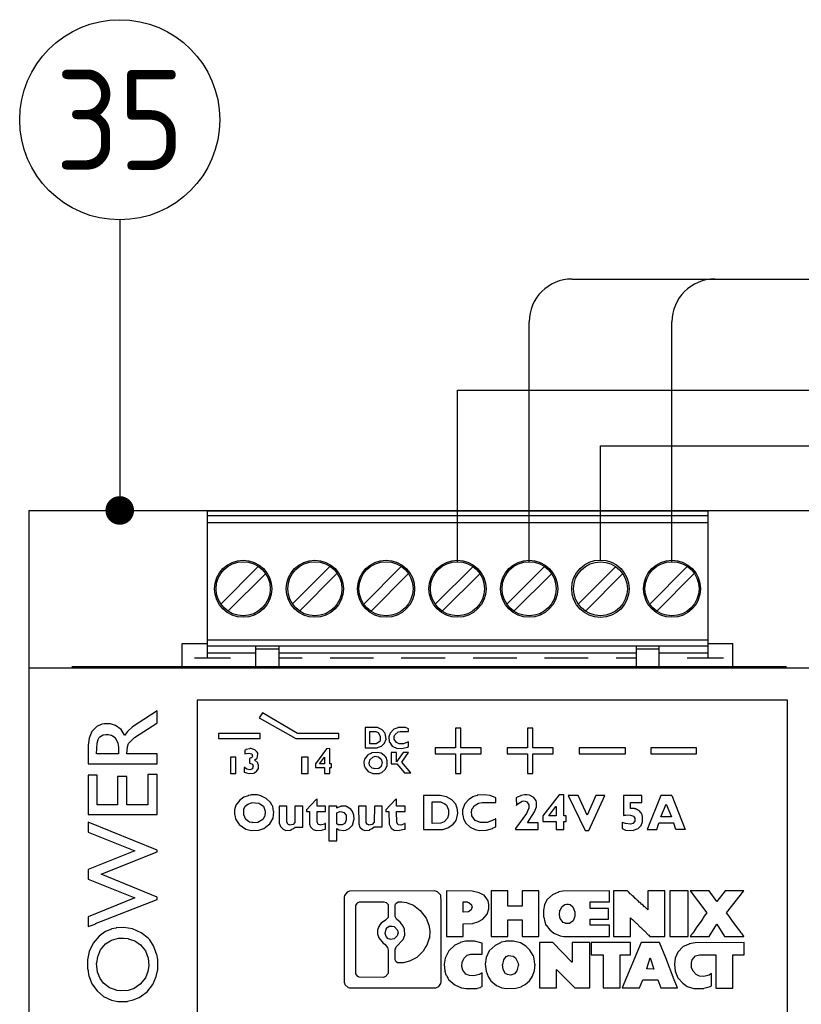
# Model space of a CAD drawing. Extents: x 0 to 420, y 0 to 297.
# Tile 8 of 12: x 118 to 146, y 177 to 212. Entities that reach past the tile are written whole.
import ezdxf
from ezdxf.enums import TextEntityAlignment as Align

# ---------------------------------------------------------------- set-up
doc = ezdxf.new("R2010")
doc.units = 0
for name, color, linetype in [('L018', 7, 'CONTINUOUS'), ('L025', 4, 'CONTINUOUS'), ('L035', 2, 'CONTINUOUS'), ('T018', 7, 'CONTINUOUS'), ('T025', 4, 'CONTINUOUS'), ('T035', 2, 'CONTINUOUS')]:
    doc.layers.add(name, color=color, linetype=linetype)
doc.styles.add('ISO', font='ISO.SHX')

# ---------------------------------------------------------------- blocks, each defined once
blk = doc.blocks.new('quint-ps-100-240ac-24dc-5')
at = {"layer": 'L025'}
for p, q in [((6.244, 59.963), (6.244, 65.087)), ((23.759, 65.087), (6.244, 65.087)), ((23.759, 59.963), (23.759, 65.087)), ((6.244, 64.938), (23.759, 64.938)), ((6.244, 64.697), (23.759, 64.697)), ((6.717, 61.839), (8.024, 63.158)), ((9.216, 61.839), (10.531, 63.158)), ((13.029, 63.158), (11.714, 61.839)), ((15.537, 63.158), (14.213, 61.839)), ((18.035, 63.158), (16.72, 61.839)), ((20.533, 63.158), (19.218, 61.839)), ((23.032, 63.158), (21.717, 61.839)), ((8.287, 62.904), (6.963, 61.594)), ((9.47, 61.594), (10.776, 62.904)), ((11.969, 61.594), (13.275, 62.904)), ((14.458, 61.594), (15.782, 62.904)), ((16.966, 61.594), (18.289, 62.904)), ((20.779, 62.904), (19.473, 61.594)), ((21.971, 61.594), (23.277, 62.904)), ((5.367, 59.608), (5.367, 60.463)), ((5.367, 60.463), (6.244, 60.463)), ((23.759, 60.572), (6.244, 60.572)), ((6.244, 60.379), (23.759, 60.379)), ((7.945, 59.608), (7.945, 60.379)), ((8.751, 59.608), (8.751, 60.393)), ((21.252, 59.608), (21.252, 60.379)), ((22.05, 59.608), (22.05, 60.393)), ((23.759, 60.463), (24.627, 60.463)), ((24.627, 59.608), (24.627, 60.463)), ((5.797, 59.963), (7.059, 59.963)), ((6.244, 60.138), (7.945, 60.138)), ((8.751, 60.257), (7.945, 60.257)), ((8.751, 60.138), (21.252, 60.138)), ((8.751, 59.963), (9.558, 59.963)), ((10.54, 59.963), (12.056, 59.963)), ((13.029, 59.963), (14.563, 59.963)), ((15.537, 59.963), (17.071, 59.963)), ((18.035, 59.963), (19.56, 59.963)), ((20.542, 59.963), (21.252, 59.963)), ((22.05, 60.257), (21.252, 60.257)), ((22.05, 60.138), (23.759, 60.138)), ((23.032, 59.963), (24.303, 59.963)), ((0, 59.608), (27.503, 59.608)), ((5.893, 58.482), (5.893, 42.421)), ((26.538, 58.482), (5.893, 58.482)), ((26.538, 36.32), (26.538, 58.482))]:
    blk.add_line(p, q, dxfattribs=at)
for centre, radius in [((7.498, 62.374), 0.999), ((10.005, 62.374), 0.999), ((12.495, 62.374), 0.999), ((14.993, 62.374), 0.999), ((17.5, 62.374), 0.999), ((19.994, 62.374), 1.004), ((22.497, 62.374), 0.999), ((7.498, 62.374), 0.947), ((10.005, 62.374), 0.947), ((12.495, 62.374), 0.947), ((14.993, 62.374), 0.947), ((17.5, 62.374), 0.947), ((19.994, 62.374), 0.942), ((22.497, 62.374), 0.947)]:
    blk.add_circle(centre, radius, dxfattribs=at)
at = {"layer": 'L035'}
for q in [(0, 0), (27.503, 65.113)]:
    blk.add_line((0, 65.113), q, dxfattribs=at)
at = {"layer": 'T018'}
for p, q in [((8.173, 58.03), (8.059, 57.863)), ((8.059, 57.863), (9.339, 57.132)), ((9.4, 57.316), (8.173, 58.03)), ((8.173, 58.03), (8.173, 58.03)), ((12.196, 57.517), (11.767, 57.526)), ((11.767, 57.526), (11.767, 57.386)), ((12.363, 57.443), (12.196, 57.517)), ((12.907, 57.513), (12.766, 57.46)), ((13.178, 57.517), (12.907, 57.517)), ((12.907, 57.517), (12.907, 57.513)), ((13.284, 57.478), (13.178, 57.517)), ((6.63, 57.316), (6.63, 57.132)), ((8.094, 57.316), (6.63, 57.316)), ((6.63, 57.316), (6.63, 57.132)), ((8.094, 57.316), (6.63, 57.316)), ((8.094, 57.132), (8.094, 57.316)), ((8.094, 57.132), (8.094, 57.316)), ((10.846, 57.316), (9.4, 57.316)), ((10.846, 57.132), (10.846, 57.316)), ((11.767, 57.386), (11.767, 56.812)), ((11.933, 57.386), (12.135, 57.377)), ((11.933, 56.947), (11.933, 57.386)), ((12.135, 57.377), (12.214, 57.346)), ((12.214, 57.346), (12.293, 57.219)), ((12.293, 57.219), (12.293, 57.096)), ((12.451, 57.333), (12.363, 57.443)), ((12.468, 57.311), (12.451, 57.333)), ((12.495, 57.118), (12.468, 57.311)), ((12.635, 57.329), (12.591, 57.193)), ((12.591, 57.193), (12.609, 57.026)), ((12.766, 57.46), (12.635, 57.329)), ((12.784, 57.118), (12.784, 57.228)), ((12.784, 57.228), (12.793, 57.228)), ((12.793, 57.228), (12.81, 57.281)), ((12.81, 57.281), (12.915, 57.368)), ((12.915, 57.368), (12.985, 57.386)), ((12.985, 57.386), (13.284, 57.386)), ((13.284, 57.386), (13.284, 57.478)), ((14.923, 57.5), (14.923, 56.812)), ((15.116, 57.5), (14.923, 57.5)), ((15.116, 56.812), (15.116, 57.5)), ((17.439, 57.5), (17.439, 56.812)), ((17.632, 57.5), (17.439, 57.5)), ((17.632, 56.812), (17.632, 57.5)), ((6.63, 57.132), (8.094, 57.132)), ((6.63, 57.132), (8.094, 57.132)), ((9.339, 57.132), (10.846, 57.132)), ((12.144, 56.952), (11.933, 56.947)), ((12.275, 57.035), (12.144, 56.952)), ((12.196, 56.82), (12.337, 56.869)), ((12.196, 56.816), (12.196, 56.82)), ((12.284, 57.096), (12.275, 57.035)), ((12.293, 57.096), (12.284, 57.096)), ((12.337, 56.869), (12.442, 56.978)), ((12.442, 56.978), (12.495, 57.118)), ((12.609, 57.026), (12.626, 57)), ((12.626, 57), (12.714, 56.869)), ((12.714, 56.869), (12.88, 56.785)), ((12.863, 56.996), (12.784, 57.118)), ((12.933, 56.965), (12.863, 56.996)), ((12.95, 56.952), (12.933, 56.965)), ((13.108, 56.952), (12.95, 56.952)), ((13.091, 56.794), (13.24, 56.833)), ((13.248, 57.004), (13.108, 56.952)), ((13.24, 56.838), (13.284, 56.86)), ((13.24, 56.833), (13.24, 56.838)), ((13.275, 57.026), (13.248, 57.004)), ((13.284, 57.026), (13.275, 57.026)), ((13.284, 56.86), (13.284, 57.026)), ((7.059, 56.487), (7.059, 55.913)), ((7.243, 56.487), (7.059, 56.487)), ((7.059, 56.487), (7.059, 55.913)), ((7.243, 56.487), (7.059, 56.487)), ((7.243, 55.913), (7.243, 56.487)), ((7.243, 55.913), (7.243, 56.487)), ((7.585, 56.737), (7.559, 56.733)), ((7.559, 56.733), (7.559, 56.597)), ((7.559, 56.597), (7.673, 56.619)), ((7.603, 56.75), (7.585, 56.737)), ((7.726, 56.781), (7.603, 56.75)), ((7.673, 56.619), (7.743, 56.614)), ((7.804, 56.478), (7.717, 56.439)), ((7.726, 56.785), (7.726, 56.781)), ((7.769, 56.785), (7.726, 56.785)), ((7.743, 56.614), (7.796, 56.601)), ((7.901, 56.746), (7.769, 56.785)), ((7.796, 56.601), (7.822, 56.522)), ((7.822, 56.522), (7.804, 56.478)), ((7.822, 56.522), (7.822, 56.522)), ((7.989, 56.663), (7.901, 56.746)), ((8.006, 56.619), (7.989, 56.663)), ((7.989, 56.452), (8.015, 56.588)), ((8.006, 56.588), (8.006, 56.619)), ((8.015, 56.588), (8.006, 56.588)), ((9.54, 56.487), (9.54, 55.913)), ((9.768, 56.487), (9.54, 56.487)), ((9.768, 55.913), (9.768, 56.487)), ((10.417, 56.781), (10.022, 56.255)), ((10.171, 56.255), (10.338, 56.483)), ((10.338, 56.483), (10.338, 56.255)), ((10.531, 56.785), (10.417, 56.781)), ((10.531, 56.483), (10.531, 56.785)), ((10.531, 56.255), (10.531, 56.483)), ((11.863, 56.57), (11.741, 56.417)), ((11.767, 56.812), (12.196, 56.816)), ((11.986, 56.627), (11.863, 56.57)), ((11.933, 56.386), (12.03, 56.487)), ((12.188, 56.649), (11.986, 56.632)), ((11.986, 56.632), (11.986, 56.627)), ((12.03, 56.487), (12.118, 56.514)), ((12.118, 56.514), (12.161, 56.505)), ((12.161, 56.505), (12.231, 56.496)), ((12.319, 56.619), (12.188, 56.649)), ((12.231, 56.496), (12.319, 56.417)), ((12.372, 56.584), (12.319, 56.619)), ((12.442, 56.535), (12.372, 56.584)), ((12.451, 56.514), (12.442, 56.535)), ((12.495, 56.47), (12.46, 56.514)), ((12.679, 56.649), (12.679, 56.246)), ((12.863, 56.649), (12.679, 56.649)), ((13.099, 56.649), (12.863, 56.321)), ((12.863, 56.321), (12.863, 56.649)), ((12.88, 56.785), (13.091, 56.794)), ((13.047, 56.312), (13.284, 56.649)), ((13.284, 56.649), (13.099, 56.649)), ((14.923, 56.812), (14.213, 56.812)), ((14.213, 56.812), (14.213, 56.597)), ((14.213, 56.597), (14.923, 56.597)), ((14.923, 56.597), (14.923, 55.913)), ((15.826, 56.812), (15.116, 56.812)), ((15.116, 55.913), (15.116, 56.597)), ((15.116, 56.597), (15.826, 56.597)), ((15.826, 56.597), (15.826, 56.812)), ((17.439, 56.812), (16.729, 56.812)), ((16.729, 56.812), (16.729, 56.597)), ((16.729, 56.597), (17.439, 56.597)), ((17.439, 56.597), (17.439, 55.913)), ((18.342, 56.812), (17.632, 56.812)), ((17.632, 55.913), (17.632, 56.597)), ((17.632, 56.597), (18.342, 56.597)), ((18.342, 56.597), (18.342, 56.812)), ((19.245, 56.812), (19.245, 56.601)), ((20.867, 56.812), (19.245, 56.812)), ((19.245, 56.812), (19.245, 56.601)), ((20.867, 56.812), (19.245, 56.812)), ((19.245, 56.601), (20.867, 56.601)), ((19.245, 56.601), (20.867, 56.601)), ((20.867, 56.601), (20.867, 56.812)), ((20.867, 56.601), (20.867, 56.812)), ((21.761, 56.812), (21.761, 56.601)), ((23.356, 56.812), (21.761, 56.812)), ((21.761, 56.812), (21.761, 56.601)), ((23.356, 56.812), (21.761, 56.812)), ((21.761, 56.601), (23.356, 56.601)), ((21.761, 56.601), (23.356, 56.601)), ((23.356, 56.601), (23.356, 56.812)), ((23.356, 56.601), (23.356, 56.812)), ((7.717, 56.439), (7.717, 56.272)), ((7.717, 56.272), (7.822, 56.237)), ((7.822, 56.237), (7.848, 56.154)), ((7.839, 56.154), (7.822, 56.079)), ((7.848, 56.154), (7.839, 56.154)), ((7.901, 56.386), (7.989, 56.452)), ((7.91, 56.382), (7.901, 56.386)), ((8.006, 56.285), (7.91, 56.382)), ((8.024, 56.233), (8.006, 56.285)), ((8.032, 56.233), (8.024, 56.233)), ((8.032, 56.088), (8.032, 56.233)), ((10.022, 56.255), (10.022, 56.119)), ((10.338, 56.255), (10.171, 56.255)), ((10.583, 56.255), (10.531, 56.255)), ((10.583, 56.119), (10.583, 56.255)), ((11.741, 56.417), (11.714, 56.316)), ((11.714, 56.316), (11.732, 56.18)), ((11.732, 56.18), (11.741, 56.167)), ((11.741, 56.167), (11.767, 56.115)), ((11.916, 56.198), (11.907, 56.299)), ((11.907, 56.299), (11.916, 56.299)), ((11.916, 56.299), (11.933, 56.386)), ((12.012, 56.097), (11.916, 56.198)), ((12.328, 56.163), (12.24, 56.084)), ((12.319, 56.417), (12.354, 56.299)), ((12.354, 56.299), (12.328, 56.163)), ((12.477, 56.062), (12.538, 56.198)), ((12.53, 56.356), (12.495, 56.47)), ((12.538, 56.356), (12.53, 56.356)), ((12.538, 56.198), (12.538, 56.356)), ((12.679, 56.246), (12.872, 56.246)), ((12.872, 56.246), (13.143, 55.935)), ((13.362, 55.935), (13.047, 56.312)), ((7.059, 55.913), (7.243, 55.913)), ((7.059, 55.913), (7.243, 55.913)), ((7.533, 56.128), (7.533, 55.957)), ((7.541, 56.128), (7.533, 56.128)), ((7.533, 55.957), (7.69, 55.913)), ((7.62, 56.066), (7.541, 56.128)), ((7.734, 56.044), (7.62, 56.066)), ((7.69, 55.913), (7.875, 55.922)), ((7.822, 56.079), (7.734, 56.044)), ((7.875, 55.922), (7.892, 55.939)), ((7.892, 55.939), (7.98, 56.001)), ((7.98, 56.001), (8.032, 56.088)), ((9.54, 55.913), (9.768, 55.913)), ((10.022, 56.119), (10.338, 56.119)), ((10.338, 56.119), (10.338, 55.913)), ((10.338, 55.913), (10.531, 55.913)), ((10.531, 55.913), (10.531, 56.119)), ((10.531, 56.119), (10.583, 56.119)), ((11.767, 56.115), (11.872, 55.983)), ((11.872, 55.983), (12.03, 55.913)), ((12.074, 56.084), (12.012, 56.097)), ((12.03, 55.913), (12.267, 55.917)), ((12.24, 56.084), (12.074, 56.079)), ((12.074, 56.079), (12.074, 56.084)), ((12.267, 55.917), (12.275, 55.93)), ((12.275, 55.93), (12.345, 55.952)), ((12.345, 55.952), (12.477, 56.062)), ((13.143, 55.935), (13.362, 55.935)), ((14.923, 55.913), (15.116, 55.913)), ((17.439, 55.913), (17.632, 55.913)), ((7.673, 55.137), (7.524, 55.084)), ((7.761, 55.155), (7.673, 55.142)), ((7.673, 55.142), (7.673, 55.137)), ((7.997, 55.163), (7.761, 55.163)), ((7.761, 55.163), (7.761, 55.155)), ((8.12, 55.133), (7.997, 55.163)), ((8.304, 55.041), (8.12, 55.133)), ((14.388, 55.142), (13.809, 55.142)), ((13.809, 55.142), (13.809, 54.922)), ((14.607, 55.102), (14.388, 55.142)), ((14.8, 54.997), (14.607, 55.102)), ((15.677, 55.142), (15.519, 55.098)), ((15.519, 55.098), (15.519, 55.089)), ((15.94, 55.168), (15.677, 55.15)), ((15.677, 55.15), (15.677, 55.142)), ((16.133, 55.142), (15.94, 55.168)), ((16.334, 55.058), (16.133, 55.142)), ((17.211, 55.137), (17.079, 55.084)), ((17.342, 55.163), (17.211, 55.142)), ((17.211, 55.142), (17.211, 55.137)), ((17.342, 55.168), (17.342, 55.163)), ((17.421, 55.168), (17.342, 55.168)), ((17.509, 55.155), (17.421, 55.168)), ((17.667, 55.071), (17.509, 55.155)), ((18.552, 55.163), (17.974, 54.431)), ((18.719, 55.168), (18.552, 55.163)), ((18.719, 54.756), (18.719, 55.168)), ((19.218, 55.142), (18.868, 55.142)), ((18.868, 55.142), (19.455, 53.923)), ((19.534, 54.458), (19.218, 55.142)), ((19.832, 55.142), (19.534, 54.458)), ((19.587, 53.923), (20.148, 55.142)), ((20.148, 55.142), (19.832, 55.142)), ((20.805, 55.142), (20.805, 54.449)), ((21.445, 55.142), (20.805, 55.142)), ((21.445, 54.9), (21.445, 55.142)), ((22.103, 55.142), (21.629, 53.949)), ((22.488, 55.142), (22.103, 55.142)), ((22.488, 55.142), (22.962, 53.949)), ((7.243, 54.804), (7.191, 54.637)), ((7.384, 54.984), (7.243, 54.804)), ((7.524, 55.084), (7.384, 54.984)), ((7.524, 54.664), (7.568, 54.765)), ((7.568, 54.765), (7.655, 54.839)), ((7.655, 54.839), (7.787, 54.892)), ((7.787, 54.9), (7.918, 54.892)), ((7.918, 54.892), (8.05, 54.874)), ((8.05, 54.874), (8.085, 54.852)), ((8.085, 54.852), (8.208, 54.765)), ((8.208, 54.765), (8.269, 54.598)), ((8.453, 54.9), (8.304, 55.041)), ((8.515, 54.791), (8.453, 54.9)), ((8.532, 54.769), (8.515, 54.791)), ((8.558, 54.585), (8.532, 54.769)), ((8.751, 54.769), (8.76, 54.155)), ((9.023, 54.769), (8.751, 54.769)), ((9.023, 54.217), (9.023, 54.769)), ((9.584, 54.769), (9.303, 54.769)), ((9.303, 54.769), (9.303, 54.199)), ((9.584, 54.041), (9.584, 54.769)), ((10.049, 55.006), (9.707, 54.637)), ((10.084, 55.014), (10.049, 55.006)), ((10.084, 54.769), (10.084, 55.014)), ((10.373, 54.769), (10.084, 54.769)), ((10.373, 54.58), (10.373, 54.769)), ((10.496, 54.769), (10.496, 53.989)), ((10.768, 54.769), (10.496, 54.769)), ((10.768, 54.699), (10.768, 54.769)), ((10.908, 54.756), (10.803, 54.721)), ((11.092, 54.765), (10.908, 54.765)), ((10.908, 54.765), (10.908, 54.756)), ((11.258, 54.664), (11.092, 54.765)), ((11.53, 54.769), (11.539, 54.155)), ((11.802, 54.769), (11.53, 54.769)), ((11.802, 54.203), (11.802, 54.769)), ((12.091, 54.769), (12.082, 54.217)), ((12.363, 54.769), (12.091, 54.769)), ((12.363, 54.05), (12.363, 54.769)), ((12.828, 55.006), (12.486, 54.637)), ((12.863, 55.014), (12.828, 55.006)), ((12.863, 54.769), (12.863, 55.014)), ((13.161, 54.769), (12.863, 54.769)), ((13.161, 54.58), (13.161, 54.769)), ((13.809, 54.922), (13.809, 53.949)), ((14.107, 54.922), (14.406, 54.918)), ((14.107, 54.16), (14.107, 54.922)), ((14.406, 54.918), (14.423, 54.905)), ((14.423, 54.905), (14.546, 54.857)), ((14.546, 54.857), (14.607, 54.8)), ((14.607, 54.8), (14.677, 54.637)), ((14.94, 54.835), (14.8, 54.997)), ((14.975, 54.725), (14.94, 54.835)), ((15.247, 54.852), (15.168, 54.642)), ((15.388, 55.006), (15.247, 54.852)), ((15.519, 55.089), (15.388, 55.006)), ((15.528, 54.703), (15.58, 54.786)), ((15.58, 54.786), (15.729, 54.874)), ((15.729, 54.874), (15.861, 54.9)), ((15.861, 54.9), (16.334, 54.9)), ((16.334, 54.9), (16.334, 55.058)), ((17.053, 55.058), (17.044, 55.058)), ((17.044, 55.058), (17.053, 54.791)), ((17.079, 55.084), (17.053, 55.058)), ((17.053, 54.791), (17.071, 54.83)), ((17.071, 54.83), (17.255, 54.94)), ((17.255, 54.94), (17.307, 54.953)), ((17.307, 54.953), (17.36, 54.949)), ((17.36, 54.949), (17.421, 54.922)), ((17.421, 54.922), (17.491, 54.821)), ((17.491, 54.821), (17.491, 54.69)), ((17.746, 54.953), (17.667, 55.071)), ((17.754, 54.905), (17.746, 54.953)), ((17.754, 54.747), (17.754, 54.905)), ((17.754, 54.905), (17.754, 54.905)), ((18.193, 54.431), (18.438, 54.756)), ((18.438, 54.756), (18.447, 54.756)), ((18.447, 54.756), (18.447, 54.431)), ((18.719, 54.431), (18.719, 54.756)), ((21.051, 54.69), (21.051, 54.9)), ((21.051, 54.9), (21.445, 54.9)), ((22.111, 54.401), (22.295, 54.839)), ((22.295, 54.839), (22.48, 54.401)), ((7.191, 54.637), (7.191, 54.466)), ((7.191, 54.466), (7.2, 54.466)), ((7.2, 54.466), (7.226, 54.326)), ((7.515, 54.642), (7.524, 54.664)), ((7.515, 54.466), (7.515, 54.642)), ((7.594, 54.304), (7.515, 54.466)), ((8.252, 54.423), (8.243, 54.405)), ((8.269, 54.598), (8.252, 54.423)), ((8.541, 54.353), (8.567, 54.585)), ((8.567, 54.585), (8.558, 54.585)), ((9.707, 54.637), (9.707, 54.58)), ((9.707, 54.58), (9.812, 54.58)), ((9.812, 54.58), (9.821, 54.142)), ((10.084, 54.221), (10.084, 54.58)), ((10.084, 54.58), (10.373, 54.58)), ((10.803, 54.721), (10.768, 54.699)), ((10.768, 54.532), (10.882, 54.58)), ((10.768, 54.151), (10.768, 54.532)), ((10.882, 54.58), (10.952, 54.572)), ((10.952, 54.572), (11.022, 54.554)), ((11.022, 54.554), (11.101, 54.458)), ((11.101, 54.458), (11.101, 54.282)), ((11.32, 54.58), (11.258, 54.664)), ((11.364, 54.458), (11.32, 54.58)), ((11.381, 54.322), (11.364, 54.458)), ((12.486, 54.637), (12.486, 54.58)), ((12.486, 54.58), (12.591, 54.58)), ((12.591, 54.58), (12.6, 54.142)), ((12.872, 54.199), (12.863, 54.58)), ((12.863, 54.58), (13.161, 54.58)), ((14.677, 54.471), (14.642, 54.348)), ((14.677, 54.637), (14.677, 54.471)), ((14.677, 54.471), (14.677, 54.471)), ((14.958, 54.3), (15.01, 54.523)), ((14.984, 54.725), (14.975, 54.725)), ((15.01, 54.523), (14.984, 54.725)), ((15.168, 54.642), (15.168, 54.471)), ((15.168, 54.471), (15.177, 54.471)), ((15.177, 54.471), (15.203, 54.326)), ((15.501, 54.436), (15.484, 54.598)), ((15.484, 54.598), (15.493, 54.598)), ((15.493, 54.598), (15.501, 54.668)), ((15.501, 54.668), (15.528, 54.703)), ((15.615, 54.269), (15.501, 54.436)), ((17.404, 54.515), (17.027, 53.984)), ((17.474, 54.672), (17.404, 54.515)), ((17.448, 54.186), (17.693, 54.567)), ((17.491, 54.69), (17.474, 54.672)), ((17.693, 54.567), (17.754, 54.747)), ((17.974, 54.431), (17.974, 54.234)), ((18.447, 54.431), (18.193, 54.431)), ((18.798, 54.431), (18.719, 54.431)), ((18.798, 54.234), (18.798, 54.431)), ((20.805, 54.449), (20.84, 54.453)), ((20.84, 54.453), (20.84, 54.458)), ((20.84, 54.458), (20.867, 54.458)), ((20.867, 54.458), (20.867, 54.466)), ((20.867, 54.466), (21.051, 54.458)), ((21.165, 54.69), (21.051, 54.69)), ((21.051, 54.458), (21.147, 54.423)), ((21.147, 54.423), (21.2, 54.353)), ((21.165, 54.686), (21.165, 54.69)), ((21.182, 54.686), (21.165, 54.686)), ((21.182, 54.681), (21.182, 54.686)), ((21.209, 54.681), (21.182, 54.681)), ((21.209, 54.672), (21.209, 54.681)), ((21.235, 54.672), (21.209, 54.672)), ((21.235, 54.668), (21.235, 54.672)), ((21.252, 54.668), (21.235, 54.668)), ((21.252, 54.664), (21.252, 54.668)), ((21.261, 54.664), (21.252, 54.664)), ((21.27, 54.651), (21.261, 54.664)), ((21.279, 54.651), (21.27, 54.651)), ((21.279, 54.642), (21.279, 54.651)), ((21.296, 54.642), (21.279, 54.642)), ((21.296, 54.637), (21.296, 54.642)), ((21.305, 54.637), (21.296, 54.637)), ((21.305, 54.633), (21.305, 54.637)), ((21.314, 54.633), (21.305, 54.633)), ((21.331, 54.615), (21.314, 54.633)), ((21.34, 54.615), (21.331, 54.615)), ((21.349, 54.602), (21.34, 54.615)), ((21.358, 54.602), (21.349, 54.602)), ((21.358, 54.598), (21.358, 54.602)), ((21.366, 54.598), (21.358, 54.598)), ((21.375, 54.585), (21.366, 54.598)), ((21.384, 54.585), (21.375, 54.585)), ((21.384, 54.572), (21.384, 54.585)), ((21.41, 54.537), (21.384, 54.572)), ((21.384, 54.572), (21.384, 54.572)), ((21.419, 54.537), (21.41, 54.537)), ((21.454, 54.466), (21.419, 54.537)), ((21.463, 54.405), (21.454, 54.466)), ((7.226, 54.326), (7.243, 54.304)), ((7.243, 54.304), (7.357, 54.125)), ((7.357, 54.125), (7.585, 53.971)), ((7.682, 54.239), (7.594, 54.304)), ((7.717, 54.217), (7.682, 54.239)), ((7.839, 54.199), (7.717, 54.217)), ((8.006, 54.203), (7.839, 54.19)), ((7.839, 54.19), (7.839, 54.199)), ((8.19, 54.304), (8.006, 54.203)), ((8.243, 54.405), (8.19, 54.304)), ((8.278, 54.037), (8.427, 54.151)), ((8.427, 54.151), (8.541, 54.353)), ((8.76, 54.155), (8.769, 54.155)), ((8.769, 54.155), (8.804, 54.059)), ((9.067, 54.125), (9.023, 54.217)), ((9.119, 54.116), (9.067, 54.125)), ((9.242, 54.133), (9.119, 54.107)), ((9.119, 54.107), (9.119, 54.116)), ((9.303, 54.199), (9.242, 54.133)), ((9.821, 54.142), (9.821, 54.142)), ((9.821, 54.142), (9.856, 54.05)), ((10.119, 54.133), (10.084, 54.221)), ((10.189, 54.116), (10.119, 54.133)), ((10.338, 54.142), (10.189, 54.107)), ((10.189, 54.107), (10.189, 54.116)), ((10.356, 54.16), (10.338, 54.142)), ((10.373, 54.16), (10.356, 54.16)), ((10.373, 53.971), (10.373, 54.16)), ((10.82, 54.116), (10.768, 54.151)), ((10.96, 54.116), (10.82, 54.116)), ((11.057, 54.168), (10.96, 54.116)), ((11.101, 54.282), (11.057, 54.168)), ((11.101, 54.282), (11.101, 54.282)), ((11.206, 53.993), (11.32, 54.107)), ((11.32, 54.107), (11.381, 54.322)), ((11.539, 54.155), (11.548, 54.155)), ((11.548, 54.155), (11.583, 54.041)), ((11.846, 54.125), (11.802, 54.203)), ((11.898, 54.116), (11.846, 54.125)), ((12.012, 54.133), (11.898, 54.107)), ((11.898, 54.107), (11.898, 54.116)), ((12.082, 54.217), (12.012, 54.133)), ((12.6, 54.142), (12.6, 54.142)), ((12.6, 54.142), (12.679, 54.002)), ((12.924, 54.12), (12.872, 54.199)), ((13.012, 54.107), (12.924, 54.12)), ((13.143, 54.155), (13.012, 54.107)), ((13.143, 54.16), (13.143, 54.155)), ((13.161, 54.16), (13.143, 54.16)), ((13.161, 53.971), (13.161, 54.16)), ((14.414, 54.173), (14.107, 54.16)), ((14.528, 54.221), (14.414, 54.173)), ((14.642, 54.348), (14.528, 54.221)), ((14.686, 54.033), (14.844, 54.138)), ((14.844, 54.138), (14.914, 54.225)), ((14.914, 54.225), (14.958, 54.3)), ((15.203, 54.326), (15.221, 54.304)), ((15.221, 54.304), (15.291, 54.173)), ((15.291, 54.173), (15.44, 54.037)), ((15.773, 54.208), (15.615, 54.269)), ((15.791, 54.199), (15.773, 54.208)), ((16.027, 54.199), (15.791, 54.199)), ((16.299, 54.304), (16.027, 54.199)), ((16.325, 54.322), (16.299, 54.304)), ((16.334, 54.322), (16.325, 54.322)), ((16.334, 54.05), (16.334, 54.322)), ((17.816, 54.186), (17.448, 54.186)), ((17.816, 53.949), (17.816, 54.186)), ((17.974, 54.234), (18.447, 54.234)), ((18.447, 54.234), (18.447, 53.949)), ((18.719, 53.949), (18.719, 54.234)), ((18.719, 54.234), (18.798, 54.234)), ((20.753, 54.217), (20.753, 53.993)), ((20.761, 54.203), (20.753, 54.217)), ((20.753, 54.217), (20.753, 54.217)), ((20.867, 54.16), (20.761, 54.203)), ((21.042, 54.138), (20.867, 54.16)), ((21.13, 54.168), (21.042, 54.138)), ((21.2, 54.243), (21.13, 54.168)), ((21.2, 54.353), (21.2, 54.243)), ((21.314, 53.989), (21.419, 54.098)), ((21.419, 54.098), (21.471, 54.225)), ((21.471, 54.405), (21.463, 54.405)), ((21.471, 54.225), (21.471, 54.405)), ((21.962, 53.954), (22.033, 54.182)), ((22.558, 54.182), (22.033, 54.182)), ((22.48, 54.401), (22.111, 54.401)), ((22.629, 53.954), (22.558, 54.182)), ((7.585, 53.971), (7.778, 53.923)), ((7.778, 53.923), (8.041, 53.932)), ((8.041, 53.936), (8.216, 53.993)), ((8.041, 53.932), (8.041, 53.936)), ((8.216, 53.993), (8.278, 54.037)), ((8.804, 54.059), (8.9, 53.967)), ((8.9, 53.967), (8.988, 53.923)), ((8.988, 53.923), (9.172, 53.936)), ((9.172, 53.936), (9.181, 53.949)), ((9.181, 53.949), (9.26, 53.984)), ((9.26, 53.984), (9.321, 54.041)), ((9.321, 54.041), (9.584, 54.041)), ((9.856, 54.05), (9.943, 53.958)), ((9.943, 53.958), (10.049, 53.923)), ((10.049, 53.923), (10.259, 53.936)), ((10.259, 53.941), (10.373, 53.971)), ((10.259, 53.936), (10.259, 53.941)), ((10.496, 53.989), (10.496, 53.555)), ((10.496, 53.989), (10.496, 53.555)), ((10.768, 53.555), (10.768, 53.989)), ((10.768, 53.555), (10.768, 53.989)), ((10.768, 53.989), (10.776, 53.989)), ((10.776, 53.989), (10.838, 53.941)), ((10.838, 53.941), (11.022, 53.919)), ((11.022, 53.923), (11.083, 53.936)), ((11.022, 53.919), (11.022, 53.923)), ((11.083, 53.936), (11.206, 53.993)), ((11.583, 54.041), (11.671, 53.958)), ((11.671, 53.958), (11.749, 53.923)), ((11.749, 53.923), (11.925, 53.936)), ((11.925, 53.936), (11.933, 53.949)), ((11.933, 53.949), (12.012, 53.984)), ((12.012, 53.984), (12.082, 54.05)), ((12.082, 54.05), (12.363, 54.05)), ((12.679, 54.002), (12.784, 53.936)), ((12.784, 53.936), (12.968, 53.923)), ((12.968, 53.932), (13.134, 53.967)), ((12.968, 53.923), (12.968, 53.932)), ((13.134, 53.967), (13.134, 53.971)), ((13.134, 53.971), (13.161, 53.971)), ((13.809, 53.949), (14.476, 53.954)), ((14.476, 53.958), (14.66, 54.015)), ((14.476, 53.954), (14.476, 53.958)), ((14.66, 54.015), (14.686, 54.033)), ((15.44, 54.037), (15.607, 53.958)), ((15.607, 53.958), (15.756, 53.923)), ((15.756, 53.923), (16.01, 53.932)), ((16.01, 53.936), (16.22, 53.993)), ((16.01, 53.932), (16.01, 53.936)), ((16.22, 53.993), (16.247, 54.015)), ((16.247, 54.015), (16.334, 54.05)), ((17.027, 53.984), (17.018, 53.949)), ((17.018, 53.949), (17.816, 53.949)), ((18.447, 53.949), (18.719, 53.949)), ((19.455, 53.923), (19.587, 53.923)), ((20.753, 53.993), (20.867, 53.936)), ((20.867, 53.936), (21.147, 53.923)), ((21.147, 53.932), (21.314, 53.989)), ((21.147, 53.923), (21.147, 53.932)), ((21.629, 53.949), (21.962, 53.954)), ((22.962, 53.949), (22.629, 53.954)), ((10.496, 53.555), (10.768, 53.555)), ((10.496, 53.555), (10.768, 53.555)), ((11.136, 51.762), (11.039, 51.644)), ((11.215, 51.793), (11.136, 51.762)), ((14.195, 51.806), (11.215, 51.797)), ((11.215, 51.797), (11.215, 51.793)), ((14.292, 51.78), (14.195, 51.806)), ((14.397, 51.674), (14.292, 51.78)), ((14.406, 51.644), (14.397, 51.674)), ((15.51, 51.797), (14.607, 51.806)), ((14.607, 51.806), (14.607, 51.424)), ((15.756, 51.744), (15.51, 51.797)), ((15.87, 51.679), (15.756, 51.744)), ((15.922, 51.657), (15.87, 51.679)), ((16.019, 51.525), (15.922, 51.657)), ((16.755, 51.806), (16.168, 51.806)), ((16.168, 51.806), (16.168, 50.215)), ((16.755, 51.275), (16.755, 51.806)), ((17.255, 51.806), (17.255, 51.275)), ((17.842, 51.806), (17.255, 51.806)), ((17.842, 50.793), (17.842, 51.806)), ((18.316, 51.674), (18.123, 51.495)), ((18.526, 51.762), (18.316, 51.674)), ((18.684, 51.793), (18.526, 51.771)), ((18.526, 51.771), (18.526, 51.762)), ((20.314, 51.806), (18.684, 51.797)), ((18.684, 51.797), (18.684, 51.793)), ((20.314, 51.429), (20.314, 51.806)), ((20.937, 51.806), (20.455, 51.806)), ((20.455, 51.806), (20.455, 50.863)), ((20.972, 51.771), (20.937, 51.806)), ((20.98, 51.771), (20.972, 51.771)), ((21.051, 51.696), (20.98, 51.771)), ((21.059, 51.696), (21.051, 51.696)), ((21.13, 51.622), (21.059, 51.696)), ((21.656, 51.806), (21.656, 51.144)), ((22.243, 51.806), (21.656, 51.806)), ((22.243, 50.215), (22.243, 51.806)), ((22.427, 51.806), (22.427, 50.215)), ((23.067, 51.806), (22.427, 51.806)), ((22.427, 51.806), (22.427, 50.215)), ((23.067, 51.806), (22.427, 51.806)), ((23.067, 50.215), (23.067, 51.806)), ((23.067, 50.215), (23.067, 51.806)), ((23.795, 51.806), (23.137, 51.806)), ((23.137, 51.806), (23.716, 51.039)), ((24.066, 51.438), (23.795, 51.806)), ((24.356, 51.806), (24.066, 51.438)), ((25.013, 51.806), (24.356, 51.806)), ((24.408, 51.039), (25.013, 51.806)), ((11.039, 51.644), (11.031, 51.587)), ((11.031, 51.587), (11.031, 48.593)), ((11.434, 51.297), (11.486, 51.372)), ((11.486, 51.372), (11.495, 51.394)), ((11.495, 51.394), (11.565, 51.424)), ((11.565, 51.424), (12.416, 51.42)), ((12.416, 51.42), (12.503, 51.407)), ((12.503, 51.407), (12.565, 51.328)), ((12.565, 51.328), (12.565, 50.877)), ((12.81, 50.907), (12.819, 51.319)), ((12.819, 51.319), (12.836, 51.372)), ((12.836, 51.372), (12.915, 51.42)), ((12.915, 51.42), (12.95, 51.424)), ((12.95, 51.424), (13.047, 51.42)), ((13.047, 51.42), (13.213, 51.403)), ((13.213, 51.403), (13.231, 51.389)), ((13.231, 51.389), (13.45, 51.306)), ((14.414, 51.644), (14.406, 51.644)), ((14.423, 51.424), (14.414, 51.644)), ((14.423, 48.628), (14.423, 51.424)), ((14.607, 51.424), (14.607, 50.215)), ((15.195, 51.424), (15.344, 51.42)), ((15.195, 51.061), (15.195, 51.424)), ((15.344, 51.42), (15.344, 51.411)), ((15.344, 51.411), (15.396, 51.403)), ((15.396, 51.403), (15.484, 51.324)), ((15.484, 51.324), (15.51, 51.223)), ((16.063, 51.464), (16.019, 51.525)), ((16.089, 51.337), (16.063, 51.464)), ((16.089, 51.179), (16.089, 51.337)), ((16.089, 51.337), (16.089, 51.337)), ((18.035, 51.324), (18, 51.131)), ((18.123, 51.495), (18.035, 51.324)), ((18.657, 51.262), (18.754, 51.337)), ((18.754, 51.337), (18.806, 51.346)), ((18.806, 51.346), (18.877, 51.341)), ((18.877, 51.341), (18.938, 51.328)), ((18.938, 51.328), (19.026, 51.254)), ((19.639, 51.346), (19.639, 51.429)), ((19.639, 51.429), (20.314, 51.429)), ((19.639, 51.192), (19.639, 51.346)), ((21.147, 51.622), (21.13, 51.622)), ((21.209, 51.547), (21.147, 51.622)), ((21.217, 51.547), (21.209, 51.547)), ((21.296, 51.473), (21.217, 51.547)), ((21.305, 51.473), (21.296, 51.473)), ((21.366, 51.403), (21.305, 51.473)), ((21.384, 51.403), (21.366, 51.403)), ((21.445, 51.328), (21.384, 51.403)), ((21.463, 51.328), (21.445, 51.328)), ((21.533, 51.254), (21.463, 51.328)), ((11.434, 48.908), (11.434, 51.297)), ((13.45, 51.306), (13.687, 51.126)), ((13.687, 51.126), (13.897, 50.855)), ((15.379, 51.074), (15.195, 51.061)), ((15.475, 51.148), (15.379, 51.074)), ((15.501, 51.223), (15.475, 51.148)), ((15.51, 51.223), (15.501, 51.223)), ((15.878, 50.824), (16.027, 50.991)), ((16.027, 50.991), (16.089, 51.179)), ((17.255, 51.275), (16.755, 51.275)), ((18, 51.131), (18, 50.894)), ((18.561, 50.973), (18.579, 51.131)), ((18.587, 50.837), (18.561, 50.973)), ((18.579, 51.131), (18.587, 51.131)), ((18.587, 51.131), (18.657, 51.262)), ((19.026, 51.254), (19.104, 51.078)), ((19.104, 51.078), (19.104, 50.925)), ((20.279, 51.192), (19.639, 51.192)), ((20.279, 50.815), (20.279, 51.192)), ((21.542, 51.254), (21.533, 51.254)), ((21.612, 51.179), (21.542, 51.254)), ((21.621, 51.179), (21.612, 51.179)), ((21.647, 51.144), (21.621, 51.179)), ((21.656, 51.144), (21.647, 51.144)), ((23.716, 51.039), (23.628, 50.92)), ((24.496, 50.92), (24.408, 51.039)), ((12.275, 50.622), (12.24, 50.565)), ((12.319, 50.679), (12.275, 50.622)), ((12.477, 50.789), (12.319, 50.679)), ((12.565, 50.877), (12.477, 50.789)), ((12.863, 50.815), (12.81, 50.907)), ((12.994, 50.714), (12.863, 50.815)), ((13.099, 50.578), (12.994, 50.714)), ((13.897, 50.855), (13.994, 50.605)), ((15.195, 50.657), (15.545, 50.671)), ((15.195, 50.215), (15.195, 50.657)), ((15.545, 50.675), (15.712, 50.723)), ((15.545, 50.671), (15.545, 50.675)), ((15.712, 50.723), (15.729, 50.741)), ((15.729, 50.741), (15.878, 50.824)), ((16.755, 50.215), (16.755, 50.793)), ((16.755, 50.793), (17.255, 50.793)), ((17.255, 50.793), (17.255, 50.215)), ((17.255, 50.793), (17.255, 50.215)), ((17.842, 50.215), (17.842, 50.793)), ((17.842, 50.215), (17.842, 50.793)), ((18, 50.894), (18.009, 50.894)), ((18.009, 50.894), (18.044, 50.727)), ((18.044, 50.727), (18.052, 50.727)), ((18.052, 50.727), (18.088, 50.614)), ((18.692, 50.706), (18.587, 50.837)), ((18.771, 50.675), (18.692, 50.706)), ((18.771, 50.671), (18.771, 50.675)), ((18.912, 50.671), (18.771, 50.671)), ((19.043, 50.763), (18.912, 50.671)), ((19.052, 50.789), (19.043, 50.763)), ((19.069, 50.824), (19.052, 50.789)), ((19.096, 50.925), (19.069, 50.824)), ((19.104, 50.925), (19.096, 50.925)), ((19.639, 50.614), (19.639, 50.815)), ((19.639, 50.815), (20.279, 50.815)), ((20.455, 50.863), (20.455, 50.215)), ((20.455, 50.863), (20.455, 50.215)), ((21.051, 50.215), (21.051, 50.863)), ((21.051, 50.215), (21.051, 50.863)), ((21.051, 50.863), (21.103, 50.806)), ((21.103, 50.806), (21.121, 50.806)), ((21.121, 50.806), (21.243, 50.675)), ((21.243, 50.675), (21.252, 50.675)), ((21.252, 50.675), (21.384, 50.544)), ((23.54, 50.789), (23.347, 50.521)), ((23.628, 50.92), (23.54, 50.789)), ((23.795, 50.215), (24.066, 50.64)), ((24.066, 50.64), (24.329, 50.215)), ((24.592, 50.789), (24.496, 50.92)), ((24.794, 50.521), (24.592, 50.789)), ((12.24, 50.565), (12.196, 50.429)), ((12.196, 50.429), (12.196, 50.272)), ((12.468, 50.315), (12.495, 50.465)), ((12.495, 50.21), (12.468, 50.315)), ((12.495, 50.465), (12.521, 50.508)), ((12.521, 50.521), (12.609, 50.574)), ((12.521, 50.508), (12.521, 50.521)), ((12.609, 50.574), (12.705, 50.574)), ((12.705, 50.574), (12.784, 50.557)), ((12.784, 50.557), (12.898, 50.429)), ((12.907, 50.315), (12.889, 50.232)), ((12.898, 50.429), (12.915, 50.315)), ((12.915, 50.315), (12.907, 50.315)), ((13.143, 50.465), (13.099, 50.578)), ((13.152, 50.263), (13.143, 50.465)), ((13.143, 50.465), (13.143, 50.465)), ((13.994, 50.605), (14.029, 50.416)), ((14.029, 50.416), (14.011, 50.149)), ((18.088, 50.614), (18.096, 50.614)), ((18.096, 50.614), (18.219, 50.447)), ((18.219, 50.447), (18.368, 50.329)), ((18.368, 50.329), (18.587, 50.241)), ((20.314, 50.614), (19.639, 50.614)), ((20.314, 50.215), (20.314, 50.614)), ((21.384, 50.544), (21.392, 50.544)), ((21.392, 50.544), (21.524, 50.408)), ((21.524, 50.408), (21.533, 50.408)), ((21.533, 50.408), (21.664, 50.276)), ((21.664, 50.276), (21.673, 50.276)), ((21.673, 50.276), (21.726, 50.215)), ((23.198, 50.307), (23.172, 50.272)), ((23.269, 50.399), (23.198, 50.307)), ((23.347, 50.521), (23.269, 50.399)), ((24.882, 50.399), (24.794, 50.521)), ((24.917, 50.346), (24.882, 50.399)), ((24.952, 50.307), (24.917, 50.346)), ((24.978, 50.272), (24.952, 50.307)), ((12.196, 50.272), (12.205, 50.272)), ((12.205, 50.272), (12.24, 50.162)), ((12.24, 50.162), (12.389, 49.978)), ((12.389, 49.978), (12.451, 49.939)), ((12.451, 49.939), (12.547, 49.825)), ((12.565, 50.131), (12.495, 50.21)), ((12.644, 50.114), (12.565, 50.131)), ((12.775, 50.127), (12.644, 50.109)), ((12.644, 50.109), (12.644, 50.114)), ((12.889, 50.232), (12.775, 50.127)), ((12.845, 49.855), (13.091, 50.105)), ((13.091, 50.105), (13.152, 50.263)), ((14.002, 50.149), (13.924, 49.912)), ((14.011, 50.149), (14.002, 50.149)), ((14.607, 50.215), (15.195, 50.215)), ((15.089, 49.996), (14.905, 49.912)), ((15.273, 50.044), (15.089, 50)), ((15.089, 50), (15.089, 49.996)), ((15.589, 50.044), (15.273, 50.048)), ((15.273, 50.048), (15.273, 50.044)), ((15.861, 49.978), (15.589, 50.044)), ((15.861, 49.597), (15.861, 49.978)), ((16.168, 50.215), (16.755, 50.215)), ((16.501, 49.996), (16.308, 49.899)), ((16.527, 50.013), (16.501, 49.996)), ((16.676, 50.039), (16.527, 50.013)), ((16.957, 50.048), (16.676, 50.044)), ((16.676, 50.044), (16.676, 50.039)), ((17.193, 49.991), (16.957, 50.048)), ((17.386, 49.877), (17.193, 49.991)), ((17.255, 50.215), (17.842, 50.215)), ((17.255, 50.215), (17.842, 50.215)), ((18.324, 50), (17.868, 50)), ((17.868, 50), (17.868, 49.062)), ((18.999, 49.316), (18.324, 50)), ((18.587, 50.241), (18.71, 50.215)), ((18.71, 50.215), (20.314, 50.215)), ((19.008, 50), (19.008, 49.316)), ((19.622, 50), (19.008, 50)), ((19.622, 48.413), (19.622, 50)), ((19.666, 50), (19.666, 49.575)), ((21.051, 50), (19.666, 50)), ((20.455, 50.215), (21.051, 50.215)), ((20.455, 50.215), (21.051, 50.215)), ((21.419, 50), (20.753, 48.413)), ((21.051, 49.575), (21.051, 50)), ((22.059, 50), (21.419, 50)), ((21.726, 50.215), (22.243, 50.215)), ((22.278, 49.461), (22.059, 50)), ((22.427, 50.215), (23.067, 50.215)), ((22.427, 50.215), (23.067, 50.215)), ((23.093, 49.947), (22.892, 49.86)), ((23.312, 49.991), (23.093, 49.956)), ((23.093, 49.956), (23.093, 49.947)), ((23.146, 50.223), (23.137, 50.215)), ((23.137, 50.215), (23.795, 50.215)), ((23.155, 50.241), (23.146, 50.223)), ((23.172, 50.272), (23.155, 50.241)), ((25.022, 50), (23.312, 49.996)), ((23.312, 49.996), (23.312, 49.991)), ((24.329, 50.215), (25.013, 50.215)), ((24.996, 50.241), (24.978, 50.272)), ((25.013, 50.223), (24.996, 50.241)), ((25.013, 50.215), (25.013, 50.223)), ((25.022, 49.575), (25.022, 50)), ((12.547, 49.825), (12.565, 49.733)), ((12.565, 49.733), (12.565, 48.917)), ((12.81, 49.391), (12.819, 49.776)), ((12.819, 49.776), (12.828, 49.776)), ((12.828, 49.776), (12.845, 49.855)), ((13.792, 49.697), (13.573, 49.483)), ((13.888, 49.86), (13.792, 49.697)), ((13.924, 49.912), (13.888, 49.86)), ((14.695, 49.711), (14.563, 49.456)), ((14.905, 49.912), (14.695, 49.711)), ((15.335, 49.557), (15.466, 49.597)), ((15.466, 49.597), (15.861, 49.597)), ((16.106, 49.706), (16.001, 49.483)), ((16.308, 49.899), (16.106, 49.706)), ((17.527, 49.733), (17.386, 49.877)), ((17.64, 49.544), (17.527, 49.733)), ((22.699, 49.667), (22.611, 49.456)), ((22.892, 49.86), (22.699, 49.667)), ((12.845, 49.329), (12.81, 49.391)), ((12.898, 49.294), (12.845, 49.329)), ((13.099, 49.294), (12.898, 49.294)), ((13.319, 49.347), (13.099, 49.294)), ((13.573, 49.483), (13.319, 49.347)), ((14.563, 49.456), (14.528, 49.25)), ((14.528, 49.25), (14.546, 48.996)), ((15.142, 49.167), (15.16, 49.329)), ((15.16, 49.329), (15.177, 49.347)), ((15.177, 49.347), (15.212, 49.443)), ((15.212, 49.443), (15.335, 49.557)), ((16.001, 49.483), (15.957, 49.25)), ((15.957, 49.25), (15.992, 49.001)), ((16.58, 49.229), (16.615, 49.399)), ((16.615, 49.399), (16.694, 49.509)), ((16.694, 49.509), (16.79, 49.544)), ((16.79, 49.544), (16.86, 49.54)), ((16.86, 49.54), (16.939, 49.527)), ((16.939, 49.527), (17.027, 49.461)), ((17.027, 49.461), (17.115, 49.281)), ((17.115, 49.281), (17.123, 49.193)), ((17.676, 49.435), (17.649, 49.544)), ((17.702, 49.25), (17.676, 49.435)), ((17.676, 49.435), (17.676, 49.435)), ((17.693, 49.018), (17.711, 49.25)), ((17.711, 49.25), (17.702, 49.25)), ((19.008, 49.316), (18.999, 49.316)), ((19.666, 49.575), (20.086, 49.575)), ((20.086, 49.575), (20.086, 48.413)), ((20.682, 48.413), (20.682, 49.575)), ((20.682, 49.575), (21.051, 49.575)), ((21.621, 49.097), (21.734, 49.461)), ((21.734, 49.461), (21.866, 49.075)), ((22.576, 48.698), (22.278, 49.461)), ((22.611, 49.456), (22.585, 49.246)), ((22.585, 49.246), (22.611, 49.001)), ((23.181, 49.294), (23.207, 49.395)), ((23.181, 49.123), (23.181, 49.294)), ((23.181, 49.294), (23.181, 49.294)), ((23.207, 49.395), (23.321, 49.531)), ((23.321, 49.531), (23.461, 49.575)), ((23.461, 49.575), (24.031, 49.575)), ((24.031, 49.575), (24.031, 48.409)), ((24.031, 49.575), (24.031, 48.409)), ((24.627, 48.409), (24.627, 49.575)), ((24.627, 48.409), (24.627, 49.575)), ((24.627, 49.575), (25.022, 49.575)), ((11.504, 48.812), (11.434, 48.908)), ((12.565, 48.917), (12.477, 48.812)), ((14.546, 48.996), (14.555, 48.996)), ((14.555, 48.996), (14.59, 48.874)), ((15.177, 49.04), (15.142, 49.167)), ((15.291, 48.895), (15.177, 49.04)), ((15.852, 48.944), (15.756, 48.878)), ((15.861, 48.944), (15.852, 48.944)), ((15.861, 48.461), (15.861, 48.944)), ((15.992, 49.001), (15.992, 49.001)), ((15.992, 49.001), (16.063, 48.812)), ((16.588, 49.062), (16.571, 49.229)), ((16.571, 49.229), (16.58, 49.229)), ((16.676, 48.908), (16.588, 49.062)), ((16.729, 48.891), (16.676, 48.908)), ((16.983, 48.908), (16.86, 48.865)), ((17.071, 49.014), (16.983, 48.908)), ((17.115, 49.193), (17.071, 49.014)), ((17.123, 49.193), (17.115, 49.193)), ((17.623, 48.825), (17.693, 49.018)), ((17.868, 49.062), (17.868, 48.413)), ((17.868, 49.062), (17.868, 48.413)), ((18.456, 48.413), (18.456, 49.062)), ((18.456, 48.413), (18.456, 49.062)), ((18.456, 49.062), (19.104, 48.413)), ((21.612, 49.08), (21.621, 49.097)), ((21.866, 49.075), (21.612, 49.08)), ((22.611, 49.001), (22.611, 49.001)), ((22.611, 49.001), (22.699, 48.768)), ((23.234, 49.001), (23.181, 49.123)), ((23.347, 48.878), (23.234, 49.001)), ((23.882, 48.917), (23.795, 48.86)), ((23.882, 48.483), (23.882, 48.917)), ((23.882, 48.917), (23.882, 48.917)), ((11.031, 48.593), (11.039, 48.593)), ((11.039, 48.593), (11.057, 48.536)), ((11.556, 48.795), (11.504, 48.812)), ((11.556, 48.786), (11.556, 48.795)), ((12.407, 48.781), (11.556, 48.786)), ((12.477, 48.812), (12.407, 48.781)), ((14.336, 48.466), (14.414, 48.567)), ((14.414, 48.567), (14.423, 48.628)), ((14.59, 48.874), (14.607, 48.847)), ((14.607, 48.847), (14.695, 48.702)), ((14.695, 48.702), (14.897, 48.518)), ((15.414, 48.847), (15.291, 48.895)), ((15.563, 48.834), (15.414, 48.847)), ((15.756, 48.878), (15.563, 48.834)), ((16.063, 48.812), (16.08, 48.786)), ((16.08, 48.786), (16.159, 48.667)), ((16.159, 48.667), (16.361, 48.496)), ((16.737, 48.878), (16.729, 48.891)), ((16.86, 48.865), (16.737, 48.878)), ((17.36, 48.532), (17.518, 48.667)), ((17.518, 48.667), (17.588, 48.768)), ((17.588, 48.768), (17.623, 48.825)), ((21.366, 48.413), (21.48, 48.698)), ((21.48, 48.698), (21.997, 48.698)), ((21.997, 48.698), (22.103, 48.413)), ((21.997, 48.698), (22.103, 48.413)), ((22.69, 48.413), (22.576, 48.698)), ((22.69, 48.413), (22.576, 48.698)), ((22.699, 48.768), (22.874, 48.575)), ((22.874, 48.575), (22.971, 48.51)), ((23.461, 48.825), (23.347, 48.878)), ((23.61, 48.812), (23.461, 48.825)), ((23.795, 48.86), (23.61, 48.812)), ((11.057, 48.536), (11.171, 48.426)), ((11.171, 48.426), (11.215, 48.413)), ((11.215, 48.413), (14.239, 48.418)), ((14.239, 48.418), (14.336, 48.466)), ((14.897, 48.518), (15.133, 48.418)), ((15.133, 48.418), (15.3, 48.391)), ((15.3, 48.391), (15.677, 48.396)), ((15.677, 48.4), (15.8, 48.431)), ((15.677, 48.396), (15.677, 48.4)), ((15.8, 48.435), (15.861, 48.461)), ((15.8, 48.431), (15.8, 48.435)), ((16.361, 48.496), (16.545, 48.418)), ((16.545, 48.418), (16.703, 48.391)), ((16.703, 48.391), (17.036, 48.4)), ((17.036, 48.409), (17.22, 48.453)), ((17.036, 48.4), (17.036, 48.409)), ((17.22, 48.453), (17.246, 48.475)), ((17.246, 48.475), (17.36, 48.532)), ((17.868, 48.413), (18.456, 48.413)), ((17.868, 48.413), (18.456, 48.413)), ((19.104, 48.413), (19.622, 48.413)), ((20.086, 48.413), (20.682, 48.413)), ((20.753, 48.413), (21.366, 48.413)), ((22.103, 48.413), (22.69, 48.413)), ((22.103, 48.413), (22.69, 48.413)), ((22.971, 48.51), (23.032, 48.461)), ((23.032, 48.461), (23.26, 48.391)), ((23.26, 48.391), (23.61, 48.396)), ((23.61, 48.4), (23.803, 48.448)), ((23.61, 48.396), (23.61, 48.4)), ((23.803, 48.448), (23.83, 48.466)), ((23.83, 48.466), (23.882, 48.483)), ((24.031, 48.409), (24.627, 48.409)), ((24.031, 48.409), (24.627, 48.409))]:
    blk.add_line(p, q, dxfattribs=at)
at = {"layer": 'T025'}
for p, q in [((4.491, 58.109), (4.026, 57.798)), ((4.491, 57.679), (4.491, 58.109)), ((2.395, 57.565), (2.203, 57.377)), ((2.545, 57.627), (2.395, 57.565)), ((2.553, 57.636), (2.545, 57.627)), ((2.641, 57.649), (2.553, 57.636)), ((2.851, 57.653), (2.641, 57.653)), ((2.641, 57.653), (2.641, 57.649)), ((3.035, 57.596), (2.851, 57.653)), ((3.228, 57.447), (3.035, 57.596)), ((3.632, 57.548), (3.448, 57.381)), ((4.026, 57.798), (3.632, 57.548)), ((3.693, 57.167), (4.473, 57.679)), ((4.473, 57.679), (4.491, 57.679)), ((2.203, 57.377), (2.115, 57.149)), ((2.422, 57.101), (2.466, 57.171)), ((2.466, 57.171), (2.483, 57.197)), ((2.483, 57.197), (2.597, 57.263)), ((2.597, 57.263), (2.694, 57.281)), ((2.694, 57.281), (2.772, 57.276)), ((2.772, 57.276), (2.895, 57.254)), ((2.895, 57.254), (2.93, 57.232)), ((2.93, 57.232), (3.018, 57.167)), ((3.018, 57.167), (3.114, 56.978)), ((3.333, 57.281), (3.228, 57.447)), ((3.342, 57.245), (3.333, 57.281)), ((3.448, 57.381), (3.342, 57.245)), ((3.491, 56.961), (3.693, 57.167)), ((2.115, 57.149), (2.08, 56.904)), ((2.08, 56.904), (2.08, 56.255)), ((2.369, 56.601), (2.387, 56.978)), ((2.387, 56.978), (2.395, 56.978)), ((2.395, 56.978), (2.422, 57.101)), ((3.114, 56.978), (3.132, 56.838)), ((3.132, 56.838), (3.132, 56.601)), ((3.43, 56.601), (3.448, 56.847)), ((3.448, 56.847), (3.491, 56.961)), ((3.448, 56.847), (3.448, 56.847)), ((3.132, 56.601), (2.369, 56.601)), ((4.491, 56.601), (3.43, 56.601)), ((4.491, 56.255), (4.491, 56.601)), ((2.08, 56.255), (4.491, 56.255)), ((2.395, 55.856), (2.08, 55.856)), ((2.08, 55.856), (2.08, 54.484)), ((2.395, 54.821), (2.395, 55.856)), ((3.43, 55.803), (3.106, 55.803)), ((3.106, 55.803), (3.106, 54.821)), ((3.43, 54.821), (3.43, 55.803)), ((4.166, 55.882), (4.166, 54.821)), ((4.491, 55.882), (4.166, 55.882)), ((4.491, 54.484), (4.491, 55.882)), ((3.106, 54.821), (2.395, 54.821)), ((4.166, 54.821), (3.43, 54.821)), ((2.08, 54.484), (4.491, 54.484)), ((2.08, 54.217), (2.08, 53.866)), ((4.491, 53.235), (2.08, 54.217)), ((2.08, 54.217), (2.08, 54.217)), ((2.08, 53.866), (3.71, 53.204)), ((3.71, 53.204), (2.08, 52.551)), ((2.527, 52.389), (4.491, 53.173)), ((4.491, 53.173), (4.491, 53.235)), ((2.08, 52.551), (2.08, 52.222)), ((4.491, 51.591), (2.527, 52.389)), ((2.08, 52.222), (3.71, 51.56)), ((3.71, 51.56), (2.08, 50.899)), ((2.334, 50.662), (4.491, 51.508)), ((4.491, 51.508), (4.491, 51.591)), ((2.08, 50.899), (2.08, 50.561)), ((2.08, 50.561), (2.325, 50.649)), ((2.325, 50.649), (2.334, 50.662)), ((2.597, 50.329), (2.457, 50.223)), ((2.685, 50.39), (2.597, 50.329)), ((2.895, 50.473), (2.685, 50.39)), ((3.053, 50.508), (2.895, 50.478)), ((2.895, 50.478), (2.895, 50.473)), ((3.325, 50.53), (3.053, 50.513)), ((3.053, 50.513), (3.053, 50.508)), ((3.632, 50.482), (3.325, 50.53)), ((3.93, 50.346), (3.632, 50.482)), ((4.175, 50.158), (3.93, 50.346)), ((2.246, 49.978), (2.115, 49.693)), ((2.457, 50.223), (2.246, 49.978)), ((2.509, 49.75), (2.685, 49.956)), ((2.685, 49.956), (2.895, 50.083)), ((2.895, 50.083), (3.132, 50.149)), ((3.132, 50.149), (3.316, 50.149)), ((3.316, 50.149), (3.474, 50.14)), ((3.474, 50.14), (3.474, 50.131)), ((3.474, 50.131), (3.71, 50.057)), ((3.71, 50.057), (3.903, 49.917)), ((4.228, 50.092), (4.175, 50.158)), ((4.359, 49.89), (4.228, 50.092)), ((2.115, 49.693), (2.054, 49.399)), ((2.422, 49.54), (2.509, 49.75)), ((3.903, 49.917), (4.079, 49.706)), ((4.079, 49.706), (4.175, 49.456)), ((4.377, 49.864), (4.359, 49.89)), ((4.464, 49.597), (4.377, 49.864)), ((4.473, 49.597), (4.464, 49.597)), ((4.508, 49.408), (4.473, 49.597)), ((2.054, 49.399), (2.054, 49.066)), ((2.404, 48.965), (2.369, 49.277)), ((2.369, 49.277), (2.378, 49.277)), ((2.378, 49.277), (2.413, 49.518)), ((2.413, 49.518), (2.422, 49.54)), ((4.175, 49.456), (4.193, 49.185)), ((4.508, 49.062), (4.508, 49.408)), ((4.508, 49.408), (4.508, 49.408)), ((2.054, 49.066), (2.062, 49.066)), ((2.062, 49.066), (2.097, 48.816)), ((2.492, 48.746), (2.404, 48.965)), ((4.158, 48.983), (4.079, 48.764)), ((4.166, 48.983), (4.158, 48.983)), ((4.193, 49.185), (4.166, 48.983)), ((4.193, 49.185), (4.193, 49.185)), ((4.456, 48.808), (4.508, 49.062)), ((2.097, 48.816), (2.106, 48.816)), ((2.106, 48.816), (2.203, 48.562)), ((2.203, 48.562), (2.395, 48.312)), ((2.615, 48.58), (2.492, 48.746)), ((2.816, 48.413), (2.615, 48.58)), ((4.079, 48.764), (3.895, 48.545)), ((4.342, 48.532), (4.456, 48.808)), ((2.395, 48.312), (2.615, 48.12)), ((3.062, 48.33), (2.816, 48.413)), ((3.062, 48.326), (3.062, 48.33)), ((3.22, 48.312), (3.062, 48.326)), ((3.474, 48.326), (3.22, 48.308)), ((3.22, 48.308), (3.22, 48.312)), ((3.684, 48.396), (3.474, 48.326)), ((3.895, 48.545), (3.684, 48.396)), ((3.938, 48.133), (4.14, 48.282)), ((4.14, 48.282), (4.342, 48.532)), ((2.615, 48.12), (2.895, 47.984)), ((2.895, 47.984), (3.114, 47.935)), ((3.114, 47.935), (3.448, 47.944)), ((3.448, 47.948), (3.649, 47.992)), ((3.448, 47.944), (3.448, 47.948)), ((3.649, 47.997), (3.86, 48.076)), ((3.649, 47.992), (3.649, 47.997)), ((3.86, 48.076), (3.938, 48.133))]:
    blk.add_line(p, q, dxfattribs=at)

msp = doc.modelspace()

# ---------------------------------------------------------------- linework, layer by layer
at = {"layer": 'L018'}
msp.add_line((121.9302, 204.7196), (121.9302, 194.3162), dxfattribs=at)
msp.add_lwpolyline([(121.9302, 194.8067, 0.5, 0.5, -1), (121.9302, 194.3067, 0.5, 0.5, -1)], format="xyseb", close=True, dxfattribs=at)
msp.add_circle((121.9302, 208.2196), 3.5, dxfattribs=at)
at = {"layer": 'L035'}
for p, q in [((137.7502, 202.6501), (174.5529, 202.6501)), ((136.2502, 192.7638), (136.2502, 201.1501)), ((141.2471, 192.7639), (141.2471, 201.1501)), ((133.743, 192.7639), (133.743, 198.7639)), ((133.743, 198.7639), (148.2529, 198.7639)), ((138.7443, 192.8209), (138.7443, 196.8209)), ((138.7443, 196.8209), (150.2529, 196.8209)), ((120.25, 189.0946), (145.25, 189.0946))]:
    msp.add_line(p, q, dxfattribs=at)
for centre in [(137.7502, 201.1501), (142.7471, 201.1501)]:
    msp.add_arc(centre, 1.5, 90, 180, dxfattribs=at)

# ---------------------------------------------------------------- block references
msp.add_blockref('quint-ps-100-240ac-24dc-5', (118.75, 129.4433), dxfattribs=at)

# ---------------------------------------------------------------- texts
at = {"layer": 'T035', "style": 'ISO'}
msp.add_text('35', height=3.5, dxfattribs=at).set_placement((121.9302, 208.2196), align=Align.MIDDLE)

doc.saveas('drawing.dxf')
